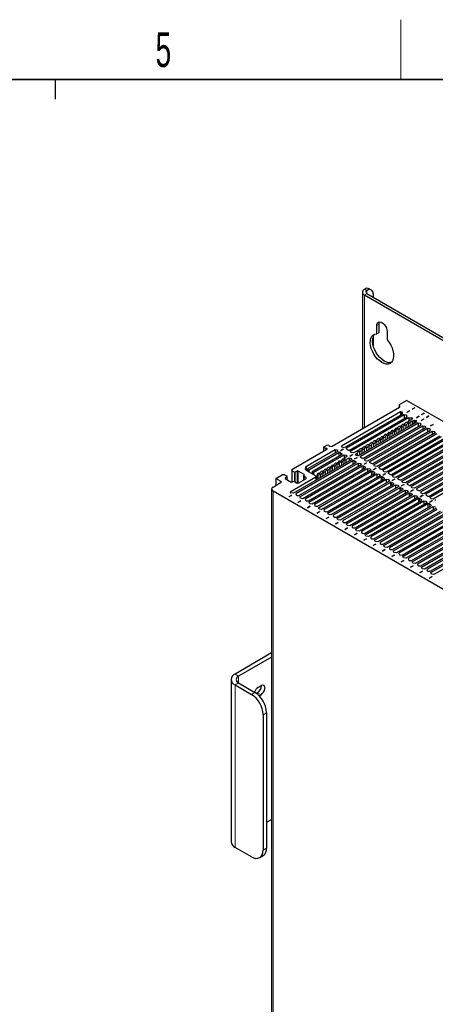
# Paper-space layout 'Blatt2' of a CAD drawing. Header units: millimetres. Extents: x 5 to 418, y 2 to 292.
# Tile 86 of 100: x 226 to 268, y 189 to 288. Entities that reach past the tile are written whole.
import ezdxf

# ---------------------------------------------------------------- set-up
doc = ezdxf.new("R2010")
doc.units = ezdxf.units.MM
doc.layers.add('SLD-0', color=7, linetype='Continuous')
doc.styles.add('SLDTEXTSTYLE0', font='TXT', dxfattribs={"width": 0.605})

psp = doc.layouts.new('Blatt2')

# ---------------------------------------------------------------- linework, layer by layer
at = {"color": 7, "linetype": 'Continuous', "lineweight": 25}
for p, q in [((261.083, 261.378), (261.142, 261.412)), ((261.794, 261.317), (261.558, 261.453)), ((260.888, 261.105), (260.888, 247.385)), ((261.083, 260.833), (326.844, 222.87)), ((261.319, 261.242), (261.377, 261.276)), ((261.319, 260.969), (327.079, 223.006)), ((261.967, 260.935), (261.967, 260.595)), ((262.32, 256.911), (262.32, 257.737)), ((262.556, 257.047), (262.556, 257.873)), ((261.967, 256.597), (261.967, 255.747)), ((262.32, 256.911), (262.556, 257.047)), ((263.381, 257.125), (263.381, 256.299)), ((257.842, 245.626), (264.618, 249.538)), ((264.57, 249.742), (264.57, 249.51)), ((264.618, 249.811), (265.325, 250.219)), ((322.601, 217.154), (265.325, 250.219)), ((264.727, 249.057), (258.776, 245.621)), ((264.919, 248.848), (259.056, 245.463)), ((265.072, 248.759), (259.268, 245.409)), ((259.586, 245.225), (265.39, 248.576)), ((264.913, 249.028), (264.727, 249.057)), ((264.727, 249.057), (264.727, 248.737)), ((264.913, 249.028), (264.854, 248.994)), ((264.854, 248.994), (264.919, 248.848)), ((264.854, 248.994), (264.854, 248.81)), ((265.325, 248.722), (265.072, 248.759)), ((265.072, 248.759), (265.072, 248.392)), ((265.39, 248.576), (265.325, 248.722)), ((265.325, 248.722), (265.325, 248.538)), ((265.629, 249.169), (265.376, 249.023)), ((265.387, 249.016), (265.376, 249.023)), ((265.641, 249.162), (265.387, 249.016)), ((265.629, 249.169), (265.641, 249.162)), ((265.629, 249.169), (265.629, 249.156)), ((266.159, 249.475), (265.906, 249.329)), ((265.918, 249.322), (265.906, 249.329)), ((266.171, 249.469), (265.918, 249.322)), ((266.159, 249.475), (266.171, 249.469)), ((266.159, 249.475), (266.159, 249.462)), ((266.318, 248.479), (266.572, 248.625)), ((266.584, 248.618), (266.33, 248.472)), ((266.572, 248.625), (266.584, 248.618)), ((266.572, 248.625), (266.572, 248.611)), ((266.849, 248.785), (267.102, 248.931)), ((266.86, 248.778), (266.849, 248.785)), ((267.114, 248.924), (266.86, 248.778)), ((267.102, 248.931), (267.114, 248.924)), ((267.102, 248.931), (267.102, 248.918)), ((267.32, 248.513), (267.573, 248.659)), ((267.332, 248.506), (267.32, 248.513)), ((267.585, 248.652), (267.332, 248.506)), ((267.573, 248.659), (267.585, 248.652)), ((267.573, 248.645), (267.573, 248.659)), ((259.68, 245.103), (265.544, 248.487)), ((266.333, 248.031), (260.47, 244.647)), ((266.486, 247.943), (260.682, 244.592)), ((261, 244.409), (266.805, 247.759)), ((261.095, 244.286), (266.958, 247.671)), ((265.544, 248.487), (265.797, 248.45)), ((265.544, 248.487), (265.544, 248.104)), ((265.911, 248.366), (265.611, 248.193)), ((265.797, 248.45), (265.856, 248.484)), ((265.797, 248.45), (265.797, 248.3)), ((265.856, 248.484), (265.911, 248.366)), ((265.856, 248.484), (265.856, 248.334)), ((266, 248.172), (266.123, 248.243)), ((266.123, 248.243), (266.327, 248.212)), ((266.123, 248.243), (266.123, 247.91)), ((266.327, 248.212), (266.268, 248.178)), ((266.268, 248.178), (266.333, 248.031)), ((266.268, 248.178), (266.268, 247.994)), ((266.33, 248.472), (266.318, 248.479)), ((266.74, 247.906), (266.486, 247.943)), ((266.486, 247.943), (266.486, 247.576)), ((266.805, 247.759), (266.74, 247.906)), ((266.74, 247.906), (266.74, 247.722)), ((266.79, 248.207), (267.043, 248.353)), ((266.802, 248.2), (266.79, 248.207)), ((267.055, 248.346), (266.802, 248.2)), ((266.958, 247.671), (267.211, 247.633)), ((266.958, 247.671), (266.958, 247.303)), ((267.043, 248.353), (267.055, 248.346)), ((267.043, 248.339), (267.043, 248.353)), ((267.211, 247.633), (267.276, 247.487)), ((267.211, 247.633), (267.211, 247.45)), ((267.733, 247.662), (267.986, 247.809)), ((267.744, 247.656), (267.733, 247.662)), ((267.998, 247.802), (267.744, 247.656)), ((267.986, 247.809), (267.998, 247.802)), ((267.986, 247.809), (267.986, 247.795)), ((267.276, 247.487), (261.413, 244.102)), ((267.429, 247.399), (261.625, 244.048)), ((261.943, 243.864), (267.747, 247.215)), ((262.037, 243.742), (267.901, 247.127)), ((268.219, 246.943), (262.356, 243.558)), ((268.372, 246.854), (262.568, 243.504)), ((262.886, 243.32), (268.69, 246.671)), ((262.98, 243.198), (268.843, 246.582)), ((267.683, 247.361), (267.429, 247.399)), ((267.429, 247.399), (267.429, 247.031)), ((267.747, 247.215), (267.683, 247.361)), ((267.683, 247.361), (267.683, 247.178)), ((267.901, 247.127), (268.154, 247.089)), ((267.901, 247.127), (267.901, 246.759)), ((268.154, 247.089), (268.219, 246.943)), ((268.154, 247.089), (268.154, 246.905)), ((256.958, 245.524), (257.253, 245.694)), ((257.488, 245.694), (257.606, 245.626)), ((258.776, 245.621), (258.826, 245.514)), ((269.162, 246.399), (263.298, 243.014)), ((269.315, 246.31), (263.511, 242.959)), ((263.829, 242.776), (269.633, 246.126)), ((263.923, 242.653), (269.786, 246.038)), ((270.104, 245.854), (264.241, 242.47)), ((270.258, 245.766), (264.453, 242.415)), ((264.772, 242.232), (270.576, 245.582)), ((253.788, 243.286), (257.312, 245.32)), ((258.145, 245.257), (255.249, 243.585)), ((258.419, 245.096), (255.349, 243.323)), ((255.503, 243.235), (258.514, 244.973)), ((258.832, 244.79), (255.821, 243.051)), ((255.974, 242.963), (259.044, 244.735)), ((257.194, 245.388), (256.958, 245.524)), ((256.958, 245.524), (256.958, 245.116)), ((257.194, 245.388), (257.194, 245.252)), ((258.331, 245.228), (258.145, 245.257)), ((258.145, 245.257), (258.145, 244.937)), ((258.355, 245.242), (258.331, 245.228)), ((258.331, 245.228), (258.331, 245.045)), ((258.355, 245.242), (258.419, 245.096)), ((258.355, 245.242), (258.355, 245.058)), ((258.632, 244.973), (258.832, 244.858)), ((258.941, 245.308), (258.688, 245.162)), ((258.699, 245.155), (258.688, 245.162)), ((258.953, 245.302), (258.699, 245.155)), ((258.826, 245.514), (258.802, 245.501)), ((259.056, 245.463), (258.802, 245.501)), ((258.826, 245.514), (258.826, 245.497)), ((258.941, 245.308), (258.953, 245.302)), ((258.941, 245.308), (258.941, 245.295)), ((259.044, 244.735), (259.297, 244.698)), ((259.044, 244.735), (259.044, 244.34)), ((259.329, 244.566), (259.209, 244.497)), ((259.268, 245.341), (259.468, 245.225)), ((259.297, 244.698), (259.274, 244.684)), ((259.274, 244.684), (259.329, 244.566)), ((259.274, 244.684), (259.274, 244.535)), ((259.63, 244.618), (259.884, 244.764)), ((259.642, 244.611), (259.63, 244.618)), ((259.895, 244.757), (259.642, 244.611)), ((259.745, 244.956), (259.68, 245.103)), ((259.769, 244.97), (259.745, 244.956)), ((259.973, 244.938), (259.769, 244.97)), ((259.884, 244.764), (259.895, 244.757)), ((259.884, 244.764), (259.884, 244.75)), ((260.308, 245.131), (259.973, 244.938)), ((260.185, 244.816), (260.343, 244.907)), ((260.24, 244.698), (260.185, 244.816)), ((260.217, 244.684), (260.24, 244.698)), ((260.47, 244.647), (260.217, 244.684)), ((260.24, 244.698), (260.24, 244.681)), ((264.866, 242.109), (270.729, 245.494)), ((271.047, 245.31), (265.184, 241.925)), ((271.2, 245.222), (265.396, 241.871)), ((265.714, 241.687), (271.519, 245.038)), ((265.809, 241.565), (271.672, 244.949)), ((271.99, 244.766), (266.127, 241.381)), ((272.143, 244.677), (266.339, 241.327)), ((259.834, 244.279), (253.947, 240.881)), ((259.928, 244.157), (254.183, 240.84)), ((254.501, 240.657), (260.246, 243.973)), ((254.572, 240.52), (260.458, 243.919)), ((260.776, 243.735), (254.89, 240.337)), ((260.871, 243.613), (255.125, 240.296)), ((259.243, 244.272), (259.541, 244.444)), ((259.541, 244.444), (259.745, 244.412)), ((259.541, 244.444), (259.541, 244.11)), ((259.745, 244.412), (259.769, 244.426)), ((259.745, 244.412), (259.745, 244.228)), ((259.769, 244.426), (259.834, 244.279)), ((259.769, 244.426), (259.769, 244.242)), ((260.246, 244.041), (260.046, 244.157)), ((260.102, 244.346), (260.355, 244.492)), ((260.114, 244.339), (260.102, 244.346)), ((260.367, 244.485), (260.114, 244.339)), ((260.355, 244.492), (260.367, 244.485)), ((260.355, 244.478), (260.355, 244.492)), ((260.458, 243.919), (260.712, 243.881)), ((260.458, 243.919), (260.458, 243.551)), ((260.682, 244.524), (260.882, 244.409)), ((260.712, 243.881), (260.776, 243.735)), ((260.712, 243.881), (260.712, 243.698)), ((261.189, 243.497), (260.989, 243.613)), ((261.045, 243.801), (261.298, 243.948)), ((261.056, 243.795), (261.045, 243.801)), ((261.31, 243.941), (261.056, 243.795)), ((261.159, 244.14), (261.095, 244.286)), ((261.413, 244.102), (261.159, 244.14)), ((261.298, 243.948), (261.31, 243.941)), ((261.298, 243.948), (261.298, 243.934)), ((261.625, 243.98), (261.825, 243.864)), ((262.102, 243.596), (262.037, 243.742)), ((262.356, 243.558), (262.102, 243.596)), ((266.657, 241.143), (272.461, 244.494)), ((266.751, 241.021), (272.615, 244.405)), ((272.933, 244.222), (267.07, 240.837)), ((273.086, 244.133), (267.282, 240.782)), ((267.6, 240.599), (273.404, 243.949)), ((267.694, 240.476), (273.557, 243.861)), ((273.876, 243.677), (268.012, 240.293)), ((252.185, 242.361), (252.821, 242.728)), ((253.057, 242.728), (252.821, 242.728)), ((253.057, 242.728), (253.305, 242.585)), ((253.788, 243.286), (253.788, 243.15)), ((254.035, 243.007), (253.788, 243.15)), ((253.788, 243.15), (253.788, 242.003)), ((254.318, 243.116), (254.13, 243.007)), ((255.025, 242.762), (254.412, 243.116)), ((254.965, 242.633), (254.965, 242.197)), ((255.014, 242.701), (255.025, 242.708)), ((255.19, 242.463), (255.014, 242.565)), ((255.249, 243.177), (256.192, 242.633)), ((255.349, 243.323), (255.503, 243.235)), ((255.349, 243.323), (255.349, 243.119)), ((255.444, 240.112), (261.189, 243.429)), ((255.503, 243.235), (255.503, 243.031)), ((255.514, 239.976), (261.401, 243.374)), ((255.821, 243.051), (255.974, 242.963)), ((255.821, 243.051), (255.821, 242.847)), ((261.719, 243.191), (255.833, 239.792)), ((255.974, 242.963), (255.974, 242.759)), ((261.814, 243.068), (256.068, 239.752)), ((256.241, 242.205), (256.241, 242.565)), ((256.32, 242.783), (256.32, 242.251)), ((256.344, 242.749), (256.365, 242.737)), ((256.386, 239.568), (262.132, 242.885)), ((256.457, 239.432), (262.344, 242.83)), ((262.662, 242.647), (256.775, 239.248)), ((261.401, 243.374), (261.654, 243.337)), ((261.401, 243.374), (261.401, 243.007)), ((261.654, 243.337), (261.719, 243.191)), ((261.654, 243.337), (261.654, 243.153)), ((262.132, 242.953), (261.931, 243.068)), ((261.987, 243.257), (262.241, 243.403)), ((261.999, 243.25), (261.987, 243.257)), ((262.253, 243.397), (261.999, 243.25)), ((262.241, 243.403), (262.253, 243.397)), ((262.241, 243.39), (262.241, 243.403)), ((262.344, 242.83), (262.597, 242.793)), ((262.344, 242.83), (262.344, 242.463)), ((262.568, 243.436), (262.768, 243.32)), ((262.597, 242.793), (262.662, 242.647)), ((262.597, 242.793), (262.597, 242.609)), ((262.93, 242.713), (263.184, 242.859)), ((262.942, 242.706), (262.93, 242.713)), ((263.195, 242.852), (262.942, 242.706)), ((263.045, 243.051), (262.98, 243.198)), ((263.298, 243.014), (263.045, 243.051)), ((263.184, 242.859), (263.195, 242.852)), ((263.184, 242.859), (263.184, 242.846)), ((263.511, 242.891), (263.711, 242.776)), ((263.988, 242.507), (263.923, 242.653)), ((251.89, 241.51), (252.656, 241.953)), ((252.656, 242.089), (252.185, 242.361)), ((252.185, 242.361), (252.185, 241.68)), ((253.305, 242.531), (253.116, 242.422)), ((253.116, 242.368), (253.729, 242.014)), ((253.324, 242.247), (253.324, 242.558)), ((256.192, 242.497), (253.608, 241.005)), ((253.823, 242.014), (253.835, 242.021)), ((254.071, 242.021), (254.247, 241.919)), ((254.483, 241.919), (255.19, 242.327)), ((262.756, 242.524), (257.011, 239.207)), ((257.329, 239.024), (263.075, 242.34)), ((257.4, 238.888), (263.287, 242.286)), ((263.605, 242.102), (257.718, 238.704)), ((263.699, 241.98), (257.954, 238.663)), ((258.272, 238.479), (264.017, 241.796)), ((258.343, 238.343), (264.229, 241.742)), ((263.075, 242.408), (262.874, 242.524)), ((263.287, 242.286), (263.54, 242.249)), ((263.287, 242.286), (263.287, 241.919)), ((263.54, 242.249), (263.605, 242.102)), ((263.54, 242.249), (263.54, 242.065)), ((264.017, 241.864), (263.817, 241.98)), ((263.873, 242.169), (264.126, 242.315)), ((263.885, 242.162), (263.873, 242.169)), ((264.138, 242.308), (263.885, 242.162)), ((264.241, 242.47), (263.988, 242.507)), ((264.126, 242.315), (264.138, 242.308)), ((264.126, 242.301), (264.126, 242.315)), ((264.229, 241.742), (264.483, 241.704)), ((264.229, 241.742), (264.229, 241.374)), ((264.453, 242.347), (264.654, 242.232)), ((264.483, 241.704), (264.548, 241.558)), ((264.483, 241.704), (264.483, 241.521)), ((264.816, 241.624), (265.069, 241.771)), ((264.828, 241.618), (264.816, 241.624)), ((265.081, 241.764), (264.828, 241.618)), ((264.931, 241.963), (264.866, 242.109)), ((265.184, 241.925), (264.931, 241.963)), ((265.069, 241.771), (265.081, 241.764)), ((265.069, 241.771), (265.069, 241.757)), ((265.396, 241.803), (265.597, 241.687)), ((251.744, 241.306), (251.744, 159.924)), ((306.809, 209.398), (251.89, 241.102)), ((253.726, 240.665), (253.473, 240.519)), ((253.738, 240.658), (253.484, 240.512)), ((253.608, 241.005), (253.658, 240.898)), ((253.694, 240.918), (253.658, 240.898)), ((253.947, 240.881), (253.694, 240.918)), ((253.726, 240.665), (253.738, 240.658)), ((253.726, 240.665), (253.726, 240.651)), ((254.183, 240.84), (254.2, 240.721)), ((254.2, 240.721), (254.295, 240.667)), ((254.295, 240.667), (254.501, 240.657)), ((264.548, 241.558), (258.661, 238.16)), ((264.642, 241.436), (258.897, 238.119)), ((259.215, 237.935), (264.96, 241.252)), ((259.286, 237.799), (265.172, 241.197)), ((265.49, 241.014), (259.604, 237.615)), ((265.585, 240.891), (259.84, 237.575)), ((260.158, 237.391), (265.903, 240.708)), ((260.228, 237.255), (266.115, 240.653)), ((264.96, 241.32), (264.76, 241.436)), ((265.172, 241.197), (265.426, 241.16)), ((265.172, 241.197), (265.172, 240.83)), ((265.426, 241.16), (265.49, 241.014)), ((265.426, 241.16), (265.426, 240.976)), ((265.903, 240.776), (265.703, 240.891)), ((265.759, 241.08), (266.012, 241.226)), ((265.77, 241.073), (265.759, 241.08)), ((266.024, 241.22), (265.77, 241.073)), ((265.873, 241.419), (265.809, 241.565)), ((266.127, 241.381), (265.873, 241.419)), ((266.012, 241.226), (266.024, 241.22)), ((266.012, 241.213), (266.012, 241.226)), ((266.115, 240.653), (266.368, 240.616)), ((266.115, 240.653), (266.115, 240.286)), ((266.339, 241.259), (266.539, 241.143)), ((266.368, 240.616), (266.433, 240.469)), ((266.368, 240.616), (266.368, 240.432)), ((266.701, 240.536), (266.955, 240.682)), ((266.967, 240.675), (266.713, 240.529)), ((266.816, 240.874), (266.751, 241.021)), ((267.07, 240.837), (266.816, 240.874)), ((266.955, 240.682), (266.967, 240.675)), ((266.955, 240.682), (266.955, 240.668)), ((267.282, 240.714), (267.482, 240.599)), ((253.484, 240.512), (253.473, 240.519)), ((254.415, 239.974), (254.669, 240.121)), ((254.427, 239.968), (254.415, 239.974)), ((254.681, 240.114), (254.427, 239.968)), ((254.636, 240.374), (254.572, 240.52)), ((254.89, 240.337), (254.636, 240.374)), ((254.669, 240.121), (254.681, 240.114)), ((254.669, 240.121), (254.669, 240.107)), ((255.125, 240.296), (255.143, 240.177)), ((255.143, 240.177), (255.237, 240.122)), ((255.237, 240.122), (255.444, 240.112)), ((255.579, 239.83), (255.514, 239.976)), ((255.833, 239.792), (255.579, 239.83)), ((256.068, 239.752), (256.086, 239.633)), ((256.086, 239.633), (256.18, 239.578)), ((266.433, 240.469), (260.547, 237.071)), ((266.528, 240.347), (260.782, 237.03)), ((261.101, 236.847), (266.846, 240.163)), ((261.171, 236.711), (267.058, 240.109)), ((267.376, 239.925), (261.489, 236.527)), ((267.47, 239.803), (261.725, 236.486)), ((262.043, 236.302), (267.789, 239.619)), ((266.846, 240.231), (266.645, 240.347)), ((266.713, 240.529), (266.701, 240.536)), ((267.058, 240.109), (267.311, 240.071)), ((267.058, 240.109), (267.058, 239.741)), ((267.311, 240.071), (267.376, 239.925)), ((267.311, 240.071), (267.311, 239.888)), ((267.789, 239.687), (267.588, 239.803)), ((267.644, 239.991), (267.898, 240.138)), ((267.656, 239.985), (267.644, 239.991)), ((267.909, 240.131), (267.656, 239.985)), ((267.759, 240.33), (267.694, 240.476)), ((268.012, 240.293), (267.759, 240.33)), ((267.898, 240.138), (267.909, 240.131)), ((267.898, 240.124), (267.898, 240.138)), ((255.358, 239.43), (255.612, 239.576)), ((255.37, 239.423), (255.358, 239.43)), ((255.623, 239.57), (255.37, 239.423)), ((255.612, 239.576), (255.623, 239.57)), ((255.612, 239.563), (255.612, 239.576)), ((256.18, 239.578), (256.386, 239.568)), ((256.301, 238.886), (256.554, 239.032)), ((256.313, 238.879), (256.301, 238.886)), ((256.566, 239.025), (256.313, 238.879)), ((256.522, 239.286), (256.457, 239.432)), ((256.775, 239.248), (256.522, 239.286)), ((256.554, 239.032), (256.566, 239.025)), ((256.554, 239.032), (256.554, 239.019)), ((257.011, 239.207), (257.029, 239.088)), ((257.029, 239.088), (257.123, 239.034)), ((257.123, 239.034), (257.329, 239.024)), ((257.465, 238.741), (257.4, 238.888)), ((257.718, 238.704), (257.465, 238.741)), ((257.954, 238.663), (257.972, 238.544)), ((262.114, 236.166), (268.001, 239.565)), ((268.319, 239.381), (262.432, 235.983)), ((268.413, 239.258), (262.668, 235.942)), ((262.986, 235.758), (268.731, 239.075)), ((263.057, 235.622), (268.944, 239.02)), ((269.262, 238.837), (263.375, 235.438)), ((269.356, 238.714), (263.611, 235.398)), ((268.001, 239.565), (268.254, 239.527)), ((268.001, 239.565), (268.001, 239.197)), ((257.244, 238.342), (257.497, 238.488)), ((257.256, 238.335), (257.244, 238.342)), ((257.509, 238.481), (257.256, 238.335)), ((257.497, 238.488), (257.509, 238.481)), ((257.497, 238.474), (257.497, 238.488)), ((257.972, 238.544), (258.066, 238.49)), ((258.066, 238.49), (258.272, 238.479)), ((258.187, 237.797), (258.44, 237.944)), ((258.198, 237.791), (258.187, 237.797)), ((258.452, 237.937), (258.198, 237.791)), ((258.408, 238.197), (258.343, 238.343)), ((258.661, 238.16), (258.408, 238.197)), ((258.44, 237.944), (258.452, 237.937)), ((258.44, 237.944), (258.44, 237.93)), ((258.897, 238.119), (258.914, 238)), ((258.914, 238), (259.009, 237.945)), ((259.009, 237.945), (259.215, 237.935)), ((259.35, 237.653), (259.286, 237.799)), ((259.604, 237.615), (259.35, 237.653)), ((263.929, 235.214), (269.674, 238.53)), ((264, 235.078), (269.886, 238.476)), ((270.205, 238.292), (264.318, 234.894)), ((270.299, 238.17), (264.554, 234.853)), ((264.872, 234.67), (270.617, 237.986)), ((264.942, 234.533), (270.829, 237.932)), ((271.147, 237.748), (265.261, 234.35)), ((271.242, 237.626), (265.496, 234.309)), ((259.129, 237.253), (259.383, 237.399)), ((259.141, 237.246), (259.129, 237.253)), ((259.395, 237.393), (259.141, 237.246)), ((259.383, 237.399), (259.395, 237.393)), ((259.383, 237.386), (259.383, 237.399)), ((259.84, 237.575), (259.857, 237.456)), ((259.857, 237.456), (259.951, 237.401)), ((259.951, 237.401), (260.158, 237.391)), ((260.072, 236.709), (260.326, 236.855)), ((260.084, 236.702), (260.072, 236.709)), ((260.337, 236.848), (260.084, 236.702)), ((260.293, 237.109), (260.228, 237.255)), ((260.547, 237.071), (260.293, 237.109)), ((260.326, 236.855), (260.337, 236.848)), ((260.326, 236.855), (260.326, 236.842)), ((260.782, 237.03), (260.8, 236.911)), ((260.8, 236.911), (260.894, 236.857)), ((260.894, 236.857), (261.101, 236.847)), ((261.236, 236.564), (261.171, 236.711)), ((265.815, 234.125), (271.56, 237.442)), ((265.885, 233.989), (271.772, 237.387)), ((272.09, 237.204), (266.203, 233.806)), ((272.184, 237.081), (266.439, 233.765)), ((266.757, 233.581), (272.503, 236.898)), ((266.828, 233.445), (272.715, 236.843)), ((273.033, 236.66), (267.146, 233.261)), ((261.015, 236.165), (261.268, 236.311)), ((261.027, 236.158), (261.015, 236.165)), ((261.28, 236.304), (261.027, 236.158)), ((261.489, 236.527), (261.236, 236.564)), ((261.268, 236.311), (261.28, 236.304)), ((261.268, 236.297), (261.268, 236.311)), ((261.725, 236.486), (261.743, 236.367)), ((261.743, 236.367), (261.837, 236.313)), ((261.837, 236.313), (262.043, 236.302)), ((261.958, 235.62), (262.211, 235.767)), ((262.223, 235.76), (261.97, 235.614)), ((262.179, 236.02), (262.114, 236.166)), ((262.432, 235.983), (262.179, 236.02)), ((262.211, 235.767), (262.223, 235.76)), ((262.211, 235.753), (262.211, 235.767)), ((262.668, 235.942), (262.686, 235.823)), ((262.686, 235.823), (262.78, 235.768)), ((262.78, 235.768), (262.986, 235.758)), ((273.127, 236.537), (267.382, 233.22)), ((267.7, 233.037), (273.445, 236.353)), ((267.771, 232.901), (273.658, 236.299)), ((273.976, 236.115), (268.089, 232.717)), ((261.97, 235.614), (261.958, 235.62)), ((262.901, 235.076), (263.154, 235.222)), ((262.912, 235.069), (262.901, 235.076)), ((263.166, 235.216), (262.912, 235.069)), ((263.122, 235.476), (263.057, 235.622)), ((263.375, 235.438), (263.122, 235.476)), ((263.154, 235.222), (263.166, 235.216)), ((263.154, 235.209), (263.154, 235.222)), ((263.611, 235.398), (263.628, 235.278)), ((263.628, 235.278), (263.723, 235.224)), ((263.723, 235.224), (263.929, 235.214)), ((263.844, 234.532), (264.097, 234.678)), ((264.109, 234.671), (263.855, 234.525)), ((264.064, 234.931), (264, 235.078)), ((264.318, 234.894), (264.064, 234.931)), ((264.097, 234.678), (264.109, 234.671)), ((264.097, 234.678), (264.097, 234.664)), ((264.554, 234.853), (264.571, 234.734)), ((264.571, 234.734), (264.666, 234.68)), ((264.666, 234.68), (264.872, 234.67)), ((263.855, 234.525), (263.844, 234.532)), ((264.786, 233.987), (265.04, 234.134)), ((264.798, 233.981), (264.786, 233.987)), ((265.051, 234.127), (264.798, 233.981)), ((265.007, 234.387), (264.942, 234.533)), ((265.261, 234.35), (265.007, 234.387)), ((265.04, 234.134), (265.051, 234.127)), ((265.04, 234.12), (265.04, 234.134)), ((265.496, 234.309), (265.514, 234.19)), ((265.514, 234.19), (265.608, 234.135)), ((265.608, 234.135), (265.815, 234.125)), ((265.95, 233.843), (265.885, 233.989)), ((266.203, 233.806), (265.95, 233.843)), ((266.439, 233.765), (266.457, 233.646)), ((265.729, 233.443), (265.983, 233.589)), ((265.741, 233.436), (265.729, 233.443)), ((265.994, 233.583), (265.741, 233.436)), ((265.983, 233.589), (265.994, 233.583)), ((265.983, 233.576), (265.983, 233.589)), ((266.457, 233.646), (266.551, 233.591)), ((266.551, 233.591), (266.757, 233.581)), ((266.672, 232.899), (266.925, 233.045)), ((266.684, 232.892), (266.672, 232.899)), ((266.937, 233.038), (266.684, 232.892)), ((266.893, 233.299), (266.828, 233.445)), ((267.146, 233.261), (266.893, 233.299)), ((266.925, 233.045), (266.937, 233.038)), ((266.925, 233.032), (266.925, 233.045)), ((267.382, 233.22), (267.4, 233.101)), ((267.4, 233.101), (267.494, 233.047)), ((267.494, 233.047), (267.7, 233.037)), ((267.836, 232.754), (267.771, 232.901)), ((268.089, 232.717), (267.836, 232.754)), ((267.615, 232.355), (267.868, 232.501)), ((267.627, 232.348), (267.615, 232.355)), ((267.88, 232.494), (267.627, 232.348)), ((267.868, 232.501), (267.88, 232.494)), ((267.868, 232.501), (267.868, 232.487)), ((251.744, 224.823), (248.06, 222.696)), ((251.744, 224.414), (248.414, 222.492)), ((247.67, 222.152), (247.67, 205.821)), ((248.414, 221.812), (250.064, 220.859)), ((248.06, 221.608), (249.71, 220.655)), ((250.323, 220.831), (250.208, 220.765)), ((250.677, 221.526), (250.394, 221.362)), ((250.491, 220.52), (250.677, 220.627)), ((251.242, 218.818), (251.242, 205.209)), ((250.889, 218.614), (250.889, 205.005)), ((251.242, 207.794), (251.744, 208.084)), ((249.71, 204.324), (248.06, 205.277)), ((250.543, 204.242), (250.897, 204.446))]:
    psp.add_line(p, q, dxfattribs=at)
at = {"color": 7, "linetype": 'Continuous', "lineweight": 18}
for p, q in [((261.319, 261.242), (261.083, 261.378)), ((261.377, 261.276), (261.142, 261.412)), ((261.319, 260.969), (261.083, 260.833)), ((261.083, 260.833), (261.083, 247.497)), ((261.319, 260.969), (261.319, 261.242)), ((262.32, 257.737), (262.556, 257.873)), ((264.618, 249.538), (264.618, 249.674)), ((264.821, 247.526), (264.821, 247.159)), ((264.998, 247.628), (264.998, 247.261)), ((265.175, 247.73), (265.175, 247.363)), ((265.352, 247.832), (265.352, 247.465)), ((265.528, 247.934), (265.528, 247.567)), ((265.705, 248.036), (265.705, 247.669)), ((265.882, 248.138), (265.882, 247.771)), ((266, 248.172), (266, 247.839)), ((263.23, 246.608), (263.23, 246.24)), ((263.407, 246.71), (263.407, 246.342)), ((263.584, 246.812), (263.584, 246.444)), ((263.761, 246.914), (263.761, 246.546)), ((263.937, 247.016), (263.937, 246.648)), ((264.114, 247.118), (264.114, 246.75)), ((264.291, 247.22), (264.291, 246.853)), ((264.468, 247.322), (264.468, 246.955)), ((264.645, 247.424), (264.645, 247.057)), ((261.463, 245.587), (261.463, 245.22)), ((261.639, 245.689), (261.639, 245.322)), ((261.816, 245.791), (261.816, 245.424)), ((261.993, 245.893), (261.993, 245.526)), ((262.17, 245.995), (262.17, 245.628)), ((262.346, 246.097), (262.346, 245.73)), ((262.523, 246.199), (262.523, 245.832)), ((262.7, 246.301), (262.7, 245.934)), ((262.877, 246.404), (262.877, 246.036)), ((263.054, 246.506), (263.054, 246.138)), ((258.514, 244.973), (258.514, 244.606)), ((258.632, 244.973), (258.632, 244.674)), ((258.832, 244.858), (258.832, 244.79)), ((259.268, 245.409), (259.268, 245.341)), ((260.343, 244.907), (260.343, 244.665)), ((260.402, 244.975), (260.402, 244.657)), ((260.579, 245.077), (260.579, 244.709)), ((260.682, 244.592), (260.682, 244.524)), ((260.756, 245.179), (260.756, 244.812)), ((260.932, 245.281), (260.932, 244.914)), ((261.109, 245.383), (261.109, 245.016)), ((261.286, 245.485), (261.286, 245.118)), ((255.249, 243.585), (255.249, 243.177)), ((258.064, 243.625), (258.064, 243.258)), ((258.241, 243.727), (258.241, 243.36)), ((258.418, 243.829), (258.418, 243.462)), ((258.594, 243.931), (258.594, 243.564)), ((258.771, 244.034), (258.771, 243.666)), ((258.948, 244.136), (258.948, 243.768)), ((259.125, 244.238), (259.125, 243.87)), ((259.243, 244.272), (259.243, 243.938)), ((259.928, 244.157), (259.928, 243.789)), ((260.046, 244.157), (260.046, 243.858)), ((260.246, 244.041), (260.246, 243.973)), ((260.871, 243.613), (260.871, 243.245)), ((260.989, 243.613), (260.989, 243.313)), ((261.625, 244.048), (261.625, 243.98)), ((254.035, 242.036), (254.035, 243.007)), ((254.13, 243.007), (254.13, 241.987)), ((254.318, 241.894), (254.318, 243.116)), ((254.412, 243.116), (254.412, 241.894)), ((255.014, 242.565), (255.014, 242.225)), ((255.025, 242.708), (255.025, 242.762)), ((256.344, 242.749), (256.344, 242.265)), ((256.365, 242.737), (256.365, 242.277)), ((256.497, 242.748), (256.497, 242.353)), ((256.65, 242.809), (256.65, 242.441)), ((256.827, 242.911), (256.827, 242.543)), ((257.003, 243.013), (257.003, 242.645)), ((257.18, 243.115), (257.18, 242.748)), ((257.357, 243.217), (257.357, 242.85)), ((257.534, 243.319), (257.534, 242.952)), ((257.711, 243.421), (257.711, 243.054)), ((257.887, 243.523), (257.887, 243.156)), ((261.189, 243.497), (261.189, 243.429)), ((261.814, 243.068), (261.814, 242.701)), ((261.931, 243.068), (261.931, 242.769)), ((262.132, 242.953), (262.132, 242.885)), ((262.568, 243.504), (262.568, 243.436)), ((263.511, 242.959), (263.511, 242.891)), ((252.656, 241.953), (252.656, 242.089)), ((253.116, 242.422), (253.116, 242.368)), ((253.305, 242.259), (253.305, 242.531)), ((255.19, 242.327), (255.19, 242.463)), ((256.192, 242.177), (256.192, 242.497)), ((262.756, 242.524), (262.756, 242.157)), ((262.874, 242.524), (262.874, 242.225)), ((263.075, 242.408), (263.075, 242.34)), ((263.699, 241.98), (263.699, 241.612)), ((263.817, 241.98), (263.817, 241.68)), ((264.017, 241.864), (264.017, 241.796)), ((264.453, 242.415), (264.453, 242.347)), ((265.396, 241.871), (265.396, 241.803)), ((251.89, 241.102), (251.89, 159.72)), ((264.642, 241.436), (264.642, 241.068)), ((264.76, 241.436), (264.76, 241.136)), ((264.96, 241.32), (264.96, 241.252)), ((265.585, 240.891), (265.585, 240.524)), ((265.703, 240.891), (265.703, 240.592)), ((265.903, 240.776), (265.903, 240.708)), ((266.339, 241.327), (266.339, 241.259)), ((267.282, 240.782), (267.282, 240.714)), ((266.528, 240.347), (266.528, 239.98)), ((266.645, 240.347), (266.645, 240.048)), ((266.846, 240.231), (266.846, 240.163)), ((267.47, 239.803), (267.47, 239.435)), ((267.588, 239.803), (267.588, 239.503)), ((267.789, 239.687), (267.789, 239.619)), ((248.414, 222.492), (248.06, 222.696)), ((248.414, 221.812), (248.06, 221.608)), ((248.414, 221.812), (248.414, 222.492)), ((248.06, 205.277), (248.06, 221.608)), ((249.71, 220.655), (250.064, 220.859)), ((250.323, 220.831), (250.677, 220.627)), ((251.242, 218.818), (250.889, 218.614)), ((250.889, 205.005), (251.242, 205.209))]:
    psp.add_line(p, q, dxfattribs=at)
at = {"color": 7, "linetype": 'Continuous', "lineweight": 25, "flags": 128}
for points in [[(262.32, 257.737), (262.342, 257.898), (262.404, 258.02), (262.503, 258.095), (262.63, 258.115), (262.775, 258.081), (262.926, 257.994), (263.071, 257.861), (263.198, 257.694), (263.297, 257.505), (263.359, 257.31), (263.381, 257.125)], [(262.556, 257.873), (262.577, 258.034), (262.612, 258.116)], [(263.381, 256.299), (263.571, 256.051), (263.735, 255.779), (263.867, 255.492), (263.962, 255.202), (264.016, 254.919), (264.028, 254.653), (263.997, 254.413), (263.925, 254.209), (263.813, 254.049), (263.666, 253.937), (263.49, 253.878), (263.29, 253.873), (263.074, 253.925), (262.851, 254.029), (262.627, 254.183), (262.411, 254.381), (262.212, 254.615), (262.035, 254.878), (261.888, 255.16), (261.777, 255.449), (261.704, 255.737), (261.673, 256.012), (261.685, 256.264), (261.739, 256.485), (261.834, 256.666), (261.966, 256.8), (262.13, 256.883), (262.32, 256.911)], [(263.793, 254.029), (263.725, 254.014), (263.526, 254.01), (263.31, 254.061), (263.086, 254.165), (262.863, 254.319), (262.647, 254.517), (262.447, 254.752), (262.271, 255.014), (262.124, 255.296), (262.012, 255.586), (261.94, 255.873), (261.909, 256.148), (261.921, 256.4), (261.975, 256.621), (262.07, 256.802), (262.144, 256.887)], [(257.312, 245.32), (257.33, 245.336), (257.336, 245.354), (257.33, 245.373), (257.312, 245.388), (257.285, 245.399), (257.253, 245.402), (257.221, 245.399), (257.194, 245.388)], [(250.677, 220.627), (250.81, 220.731), (250.927, 220.877), (251.013, 221.046), (251.06, 221.22), (251.06, 221.376), (251.013, 221.495), (250.927, 221.565), (250.81, 221.575), (250.677, 221.526)], [(249.71, 204.324), (249.94, 204.218), (250.161, 204.167), (250.365, 204.176), (250.544, 204.242), (250.69, 204.363), (250.799, 204.536), (250.866, 204.752), (250.889, 205.005)]]:
    psp.add_lwpolyline(points, dxfattribs=at)
at = {"color": 7, "linetype": 'Continuous', "lineweight": 25}
for centre, radius, start, end in [((261.186, 261.105), 0.291, 110.78342, 249.21658), ((261.386, 261.071), 0.419, 65.69288, 125.61758), ((261.37, 261.105), 0.146, 110.78342, 249.21658), ((261.608, 260.994), 0.364, 350.78596, 129.20329), ((264.644, 249.742), 0.0728, 110.78342, 249.21658), ((264.593, 249.606), 0.0728, 290.78342, 69.21658), ((264.325, 247.597), 0.187, 266.86837, 333.12625), ((264.658, 247.428), 0.187, 86.86837, 153.12625), ((264.811, 247.34), 0.187, 86.86837, 153.12625), ((264.678, 247.801), 0.187, 266.86837, 333.12625), ((264.832, 247.713), 0.187, 266.86837, 333.12625), ((265.012, 247.632), 0.187, 86.86837, 153.12625), ((265.165, 247.544), 0.187, 86.86837, 153.12625), ((265.032, 248.005), 0.187, 266.86837, 333.12625), ((265.185, 247.917), 0.187, 266.86837, 333.12625), ((265.365, 247.836), 0.187, 86.86837, 153.12625), ((265.518, 247.748), 0.187, 86.86837, 153.12625), ((265.385, 248.209), 0.187, 266.86837, 333.12625), ((265.539, 248.121), 0.187, 266.86837, 333.12625), ((265.662, 248.089), 0.116, 116.26728, 162.10348), ((265.872, 247.952), 0.187, 86.86837, 153.12625), ((265.864, 248.423), 0.285, 273.62602, 298.48686), ((262.89, 246.408), 0.187, 86.86837, 153.12625), ((262.911, 246.78), 0.187, 266.86837, 333.12625), ((263.064, 246.692), 0.187, 266.86837, 333.12625), ((263.244, 246.612), 0.187, 86.86837, 153.12625), ((263.397, 246.523), 0.187, 86.86837, 153.12625), ((263.264, 246.985), 0.187, 266.86837, 333.12625), ((263.417, 246.896), 0.187, 266.86837, 333.12625), ((263.597, 246.816), 0.187, 86.86837, 153.12625), ((263.751, 246.727), 0.187, 86.86837, 153.12625), ((263.618, 247.189), 0.187, 266.86837, 333.12625), ((263.771, 247.1), 0.187, 266.86837, 333.12625), ((263.951, 247.02), 0.187, 86.86837, 153.12625), ((264.104, 246.931), 0.187, 86.86837, 153.12625), ((263.971, 247.393), 0.187, 266.86837, 333.12625), ((264.124, 247.304), 0.187, 266.86837, 333.12625), ((264.304, 247.224), 0.187, 86.86837, 153.12625), ((264.458, 247.136), 0.187, 86.86837, 153.12625), ((264.478, 247.508), 0.187, 266.86837, 333.12625), ((257.371, 245.467), 0.256, 62.60967, 117.39033), ((257.724, 245.854), 0.256, 242.60967, 297.39033), ((261.122, 245.387), 0.187, 86.86837, 153.12625), ((261.143, 245.76), 0.187, 266.86837, 333.12625), ((261.296, 245.672), 0.187, 266.86837, 333.12625), ((261.476, 245.591), 0.187, 86.86837, 153.12625), ((261.629, 245.503), 0.187, 86.86837, 153.12625), ((261.496, 245.964), 0.187, 266.86837, 333.12625), ((261.65, 245.876), 0.187, 266.86837, 333.12625), ((261.83, 245.795), 0.187, 86.86837, 153.12625), ((261.983, 245.707), 0.187, 86.86837, 153.12625), ((261.85, 246.168), 0.187, 266.86837, 333.12625), ((262.003, 246.08), 0.187, 266.86837, 333.12625), ((262.183, 245.999), 0.187, 86.86837, 153.12625), ((262.336, 245.911), 0.187, 86.86837, 153.12625), ((262.203, 246.372), 0.187, 266.86837, 333.12625), ((262.357, 246.284), 0.187, 266.86837, 333.12625), ((262.537, 246.203), 0.187, 86.86837, 153.12625), ((262.69, 246.115), 0.187, 86.86837, 153.12625), ((262.557, 246.576), 0.187, 266.86837, 333.12625), ((262.71, 246.488), 0.187, 266.86837, 333.12625), ((263.043, 246.319), 0.187, 86.86837, 153.12625), ((258.573, 244.86), 0.128, 62.60967, 117.39033), ((258.819, 244.824), 0.0364, 290.78342, 69.21658), ((259.281, 245.375), 0.0364, 110.78342, 249.21658), ((259.527, 245.339), 0.128, 242.60967, 297.39033), ((260.444, 244.881), 0.285, 93.62602, 118.48686), ((260.292, 245.01), 0.116, 296.26728, 342.10348), ((260.569, 244.89), 0.187, 86.86837, 153.12625), ((260.436, 245.352), 0.187, 266.86837, 333.12625), ((260.589, 245.263), 0.187, 266.86837, 333.12625), ((260.769, 245.183), 0.187, 86.86837, 153.12625), ((260.695, 244.558), 0.0364, 110.78342, 249.21658), ((260.922, 245.094), 0.187, 86.86837, 153.12625), ((260.789, 245.556), 0.187, 266.86837, 333.12625), ((260.942, 245.467), 0.187, 266.86837, 333.12625), ((261.276, 245.299), 0.187, 86.86837, 153.12625), ((255.327, 243.381), 0.218, 110.78342, 249.21658), ((257.569, 243.697), 0.187, 266.86837, 333.12625), ((257.902, 243.528), 0.187, 86.86837, 153.12625), ((258.054, 243.439), 0.187, 86.86837, 153.12625), ((257.923, 243.901), 0.187, 266.86837, 333.12625), ((258.074, 243.812), 0.187, 266.86837, 333.12625), ((258.256, 243.732), 0.187, 86.86837, 153.12625), ((258.407, 243.643), 0.187, 86.86837, 153.12625), ((258.276, 244.105), 0.187, 266.86837, 333.12625), ((258.428, 244.016), 0.187, 266.86837, 333.12625), ((258.61, 243.936), 0.187, 86.86837, 153.12625), ((258.761, 243.847), 0.187, 86.86837, 153.12625), ((258.63, 244.309), 0.187, 266.86837, 333.12625), ((258.781, 244.22), 0.187, 266.86837, 333.12625), ((258.963, 244.14), 0.187, 86.86837, 153.12625), ((259.115, 244.051), 0.187, 86.86837, 153.12625), ((258.984, 244.513), 0.187, 266.86837, 333.12625), ((259.107, 244.522), 0.285, 273.62602, 298.48686), ((259.26, 244.394), 0.116, 116.26728, 162.10348), ((259.987, 244.043), 0.128, 62.60967, 117.39033), ((260.233, 244.007), 0.0364, 290.78342, 69.21658), ((260.93, 243.499), 0.128, 62.60967, 117.39033), ((260.941, 244.522), 0.128, 242.60967, 297.39033), ((261.638, 244.014), 0.0364, 110.78342, 249.21658), ((261.884, 243.978), 0.128, 242.60967, 297.39033), ((253.294, 242.558), 0.0291, 290.78342, 69.21658), ((254.082, 243.098), 0.102, 242.60967, 297.39033), ((254.365, 243.025), 0.102, 62.60967, 117.39033), ((255.039, 242.633), 0.0728, 110.78342, 249.21658), ((255.015, 242.735), 0.0291, 290.78342, 69.21658), ((256.166, 242.565), 0.0728, 290.78342, 69.21658), ((256.484, 242.724), 0.175, 85.13681, 159.34911), ((256.36, 242.786), 0.0406, 180.97794, 246.36591), ((256.423, 242.842), 0.12, 241.21816, 308.14939), ((256.657, 242.567), 0.242, 91.7761, 131.61864), ((256.509, 243.085), 0.187, 266.86837, 333.12625), ((256.66, 242.995), 0.187, 266.86837, 333.12625), ((256.842, 242.916), 0.187, 86.86837, 153.12625), ((256.993, 242.827), 0.187, 86.86837, 153.12625), ((256.862, 243.289), 0.187, 266.86837, 333.12625), ((257.014, 243.199), 0.187, 266.86837, 333.12625), ((257.195, 243.12), 0.187, 86.86837, 153.12625), ((257.347, 243.031), 0.187, 86.86837, 153.12625), ((257.216, 243.493), 0.187, 266.86837, 333.12625), ((257.367, 243.404), 0.187, 266.86837, 333.12625), ((257.549, 243.324), 0.187, 86.86837, 153.12625), ((257.7, 243.235), 0.187, 86.86837, 153.12625), ((257.721, 243.608), 0.187, 266.86837, 333.12625), ((261.176, 243.463), 0.0364, 290.78342, 69.21658), ((261.872, 242.955), 0.128, 62.60967, 117.39033), ((262.119, 242.919), 0.0364, 290.78342, 69.21658), ((262.581, 243.47), 0.0364, 110.78342, 249.21658), ((262.827, 243.434), 0.128, 242.60967, 297.39033), ((263.523, 242.925), 0.0364, 110.78342, 249.21658), ((263.77, 242.89), 0.128, 242.60967, 297.39033), ((252.631, 242.021), 0.0728, 290.78342, 69.21658), ((253.126, 242.395), 0.0291, 110.78342, 249.21658), ((253.776, 242.105), 0.102, 242.60967, 297.39033), ((253.953, 241.793), 0.256, 62.60967, 117.39033), ((254.365, 242.146), 0.256, 242.60967, 297.39033), ((255.164, 242.395), 0.0728, 290.78342, 69.21658), ((262.815, 242.41), 0.128, 62.60967, 117.39033), ((263.062, 242.374), 0.0364, 290.78342, 69.21658), ((263.758, 241.866), 0.128, 62.60967, 117.39033), ((264.004, 241.83), 0.0364, 290.78342, 69.21658), ((264.466, 242.381), 0.0364, 110.78342, 249.21658), ((264.713, 242.345), 0.128, 242.60967, 297.39033), ((265.409, 241.837), 0.0364, 110.78342, 249.21658), ((265.655, 241.801), 0.128, 242.60967, 297.39033), ((251.968, 241.306), 0.218, 110.78342, 249.21658), ((264.701, 241.322), 0.128, 62.60967, 117.39033), ((264.947, 241.286), 0.0364, 290.78342, 69.21658), ((265.644, 240.778), 0.128, 62.60967, 117.39033), ((265.89, 240.742), 0.0364, 290.78342, 69.21658), ((266.352, 241.293), 0.0364, 110.78342, 249.21658), ((266.598, 241.257), 0.128, 242.60967, 297.39033), ((267.295, 240.748), 0.0364, 110.78342, 249.21658), ((267.541, 240.712), 0.128, 242.60967, 297.39033), ((266.586, 240.233), 0.128, 62.60967, 117.39033), ((266.833, 240.197), 0.0364, 290.78342, 69.21658), ((267.529, 239.689), 0.128, 62.60967, 117.39033), ((267.776, 239.653), 0.0364, 290.78342, 69.21658), ((268.238, 240.204), 0.0364, 110.78342, 249.21658), ((248.267, 222.152), 0.582, 110.78342, 249.21658), ((248.543, 222.152), 0.364, 110.78342, 249.21658), ((250.865, 220.637), 0.864, 123.02428, 163.95902), ((248.684, 218.701), 2.561, 2.60548, 57.39452), ((249.888, 221.53), 0.823, 301.93711, 0.95437), ((248.33, 218.497), 2.561, 2.60548, 57.39452), ((248.337, 205.888), 0.671, 185.6948, 245.62534), ((250.449, 205.108), 0.799, 304.05635, 7.25583)]:
    psp.add_arc(centre, radius, start, end, dxfattribs=at)
at = {"layer": 'SLD-0', "lineweight": 18}
psp.add_line((264.75, 282.5), (264.75, 288.5), dxfattribs=at)
at = {"layer": 'SLD-0', "lineweight": 35}
psp.add_line((408, 282.5), (26, 282.5), dxfattribs=at)
at = {"layer": 'SLD-0'}
psp.add_line((230, 280.5), (230, 282.5), dxfattribs=at)
psp.add_line((230, 280.5), (230, 282.5), dxfattribs=at)

# ---------------------------------------------------------------- texts
at = {"layer": 'SLD-0', "insert": (240.853, 287.243), "char_height": 3.5, "attachment_point": 2, "style": 'SLDTEXTSTYLE0'}
psp.add_mtext('5', dxfattribs=at)

doc.saveas('drawing.dxf')
